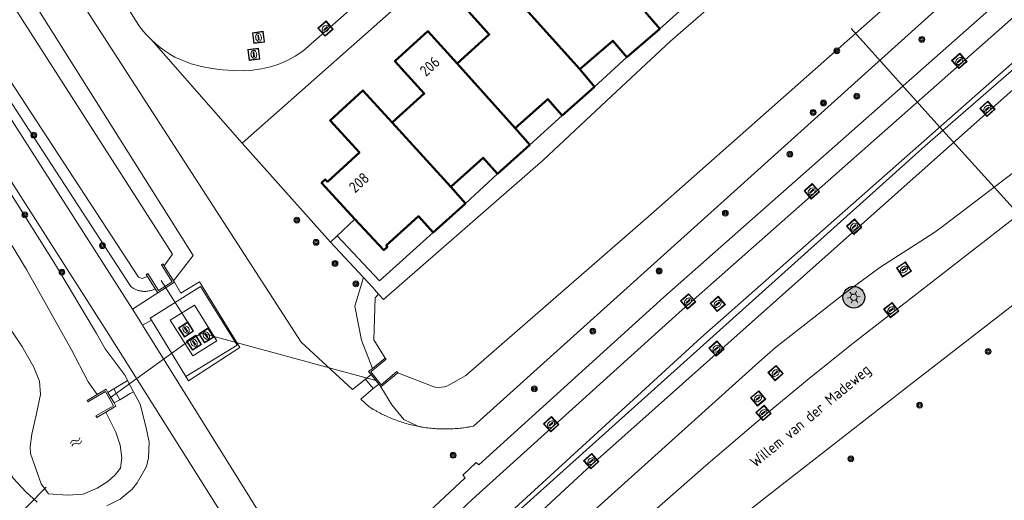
# Model space of a CAD drawing. Header units: metres. Extents: x 94279 to 96109, y 461866 to 463040.
# Tile 52 of 175: x 95136 to 95227, y 462168 to 462212. Entities that reach past the tile are written whole.
import ezdxf
from ezdxf.enums import TextEntityAlignment as Align

# ---------------------------------------------------------------- set-up
doc = ezdxf.new("R2010")
doc.units = ezdxf.units.M
doc.layers.get('0').update_dxf_attribs({"linetype": 'CONTINUOUS'})
for name, color, linetype, lineweight in [('B-WE-OV-LICHTMAST', 252, 'CONTINUOUS', 25), ('B_BEBOUWINGSGRENS_0', 132, 'CONTINUOUS', 50), ('B_TUSSENMUUR_0', 132, 'CONTINUOUS', 50), ('G_GRENS_ALGEMEEN_0', 251, 'CONTINUOUS', 13), ('K_DUIKER_LIJN_-1', 251, 'CONTINUOUS', 13), ('K_KUNSTWERKGRENS_0', 251, 'CONTINUOUS', 13), ('K_KUNSTWERKGRENS_1', 251, 'CONTINUOUS', 13), ('K_STEIGER_1', 251, 'CONTINUOUS', 13), ('Q_BOOM_0', 251, 'CONTINUOUS', 13), ('Q_DAMWAND_0', 251, 'CONTINUOUS', 13), ('Q_INSPECTIE_OF_RIOOLPUT_0', 251, 'CONTINUOUS', 13), ('Q_KOLK_0', 251, 'CONTINUOUS', 13), ('Q_LICHTMAST_0', 251, 'CONTINUOUS', 13), ('S_GBKN_SYMBOOL_WATER_0', 251, 'CONTINUOUS', 13), ('T_CULTUURGRENS_0', 251, 'CONTINUOUS', 13), ('T_HEK_0', 251, 'CONTINUOUS', 13), ('T_HEK_LIJN_0', 251, 'CONTINUOUS', 13), ('T_WALBESCHERMING_0', 251, 'CONTINUOUS', 13), ('T_WALBESCHERMING_1', 251, 'CONTINUOUS', 13), ('V_WEGGRENS_0', 251, 'CONTINUOUS', 13), ('W_KADEMUUR_30CM_0', 251, 'CONTINUOUS', 13), ('W_WATERGRENS_0', 251, 'CONTINUOUS', 13), ('Z_GBKN_HUISNUMMER_0', 251, 'CONTINUOUS', 13), ('Z_STRAATNAAM_0', 251, 'CONTINUOUS', 13)]:
    doc.layers.add(name, color=color, linetype=linetype, lineweight=lineweight)
doc.styles.get("Standard").update_dxf_attribs({"font": 'isocp.shx'})

# ---------------------------------------------------------------- blocks, each defined once
blk = doc.blocks.new('Q_INSPECTIE_OF_RIOOLPUT')
blk.add_lwpolyline([(-0.5, 0.5), (0.5, 0.5), (0.5, -0.5), (-0.5, -0.5)], close=True)
for points in [[(-0.442, 0.464), (0.438, 0.464, -0.414214), (0.459, 0.442), (0.459, -0.437, -0.414214), (0.438, -0.459), (-0.442, -0.459, -0.414214), (-0.463, -0.437), (-0.463, 0.442), (-0.463, 0.444), (-0.463, 0.446), (-0.463, 0.448), (-0.462, 0.45), (-0.461, 0.451), (-0.46, 0.453), (-0.459, 0.455), (-0.458, 0.456), (-0.457, 0.457), (-0.456, 0.459), (-0.454, 0.46), (-0.453, 0.461), (-0.451, 0.462), (-0.449, 0.462), (-0.447, 0.463), (-0.446, 0.463), (-0.444, 0.464), (-0.442, 0.464)], [(-0.345, 0.105, 0.380426), (-0.276, -0.18)], [(-0.008, 0.266, 0.240218), (-0.345, 0.105)], [(-0.194, 0.045, 0.853344), (-0.194, -0.032)], [(0.331, 0.111, 0.240191), (-0.008, 0.266)], [(0.185, -0.032, 0.849746), (0.185, 0.045)], [(0.267, -0.176, 0.380426), (0.331, 0.111)], [(-0.276, -0.18, 0.148452), (0.012, -0.257)], [(0.012, -0.257, 0.131742), (0.267, -0.176)]]:
    blk.add_lwpolyline(points, format="xyb")
for points in [[(-0.194, 0.045), (0.185, 0.045)], [(0.185, -0.032), (-0.194, -0.032)]]:
    blk.add_lwpolyline(points)
blk = doc.blocks.new('Q_KOLK')
blk.add_lwpolyline([(-0.5, 0.5), (0.5, 0.5), (0.5, -0.5), (-0.5, -0.5)], close=True)
for points in [[(-0.442, 0.464), (0.438, 0.464, -0.414214), (0.459, 0.442), (0.459, -0.437, -0.414214), (0.438, -0.459), (-0.442, -0.459, -0.414214), (-0.463, -0.437), (-0.463, 0.442, -0.414214), (-0.442, 0.464)], [(-0.345, 0.105, 0.380426), (-0.276, -0.18)], [(-0.008, 0.266, 0.240218), (-0.345, 0.105)], [(-0.194, 0.045, 0.853344), (-0.194, -0.032)], [(0.331, 0.111, 0.240191), (-0.008, 0.266)], [(0.185, -0.032, 0.849746), (0.185, 0.045)], [(0.267, -0.176, 0.380426), (0.331, 0.111)], [(-0.276, -0.18, 0.148452), (0.012, -0.257)], [(0.012, -0.257, 0.131742), (0.267, -0.176)]]:
    blk.add_lwpolyline(points, format="xyb")
for points in [[(-0.194, 0.045), (0.185, 0.045)], [(0.185, -0.032), (-0.194, -0.032)]]:
    blk.add_lwpolyline(points)
blk = doc.blocks.new('Q_LICHTMAST')
for points in [[(-0.26, 0.15), (-0.52, 0.3)], [(0, 0.3), (0, 0.6)], [(0.26, 0.15), (0.52, 0.3)], [(-0.26, -0.15), (-0.52, -0.3)], [(0, -0.3), (0, -0.6)], [(0.26, -0.15), (0.52, -0.3)]]:
    blk.add_lwpolyline(points)
blk.add_circle((0, 0), 0.3)
blk = doc.blocks.new('WATERSYMBOOL')
for points in [[(-0.5, 0.15), (-0.438, 0.212), (-0.312, 0.275), (-0.188, 0.275), (-0.062, 0.212), (0, 0.15), (0.062, 0.087), (0.188, 0.025), (0.312, 0.025), (0.438, 0.087), (0.5, 0.15)], [(-0.5, -0.15), (-0.438, -0.087), (-0.312, -0.025), (-0.188, -0.025), (-0.062, -0.087), (0, -0.15), (0.062, -0.212), (0.188, -0.275), (0.312, -0.275), (0.438, -0.212), (0.5, -0.15)]]:
    blk.add_lwpolyline(points)
blk = doc.blocks.new('Q_BOOM')
for radius in [0.27, 0.18, 0.09]:
    blk.add_circle((0, 0), radius)
blk = doc.blocks.new('LM')
at = {"linetype": 'ByBlock'}
h = blk.add_hatch(color=256, dxfattribs=at)
h.dxf.hatch_style = 1
edge = h.paths.add_edge_path()
edge.add_arc((0, 0), 1, 0, 360)
blk.add_circle((0, 0), 1, dxfattribs=at)

msp = doc.modelspace()

# ---------------------------------------------------------------- linework, layer by layer
at = {"layer": 'B_BEBOUWINGSGRENS_0'}
for p, q in [((95194.95, 462211.638), (95193.602, 462213.189)), ((95191.929, 462209.018), (95194.95, 462211.638)), ((95188.957, 462206.311), (95187.597, 462207.908)), ((95185.984, 462203.671), (95188.957, 462206.311)), ((95183.009, 462200.969), (95181.665, 462202.511)), ((95180.046, 462198.296), (95183.009, 462200.969)), ((95177.086, 462195.581), (95175.736, 462197.102)), ((95174.126, 462192.913), (95177.086, 462195.581))]:
    msp.add_line(p, q, dxfattribs=at)
for points in [[(95182.303, 462213.82), (95179.643, 462216.808), (95176.591, 462214.089), (95179.282, 462211.099), (95176.326, 462208.451)], [(95176.326, 462208.451), (95173.633, 462211.408), (95170.614, 462208.659), (95173.308, 462205.695), (95170.341, 462203.017)], [(95187.597, 462207.908), (95190.619, 462210.529), (95191.929, 462209.018)], [(95170.341, 462203.017), (95167.669, 462205.967), (95164.652, 462203.209), (95167.352, 462200.257), (95164.413, 462197.57), (95164.202, 462197.793), (95163.866, 462197.461), (95166.938, 462194.144)], [(95181.665, 462202.511), (95184.656, 462205.166), (95185.984, 462203.671)], [(95175.736, 462197.102), (95178.706, 462199.781), (95180.046, 462198.296)], [(95166.938, 462194.144), (95169.581, 462191.291), (95169.912, 462191.598), (95169.816, 462191.721), (95172.787, 462194.399), (95174.126, 462192.913)]]:
    msp.add_lwpolyline(points, dxfattribs=at)
at = {"layer": 'B_TUSSENMUUR_0'}
for p, q in [((95187.597, 462207.908), (95182.303, 462213.82)), ((95176.326, 462208.451), (95181.665, 462202.511)), ((95175.736, 462197.102), (95170.341, 462203.017))]:
    msp.add_line(p, q, dxfattribs=at)
at = {"layer": 'G_GRENS_ALGEMEEN_0'}
for p, q in [((95164.691, 462192.022), (95156.576, 462201.131)), ((95165.305, 462192.602), (95166.938, 462194.144)), ((95149.398, 462189.84), (95150.273, 462188.457)), ((95148.583, 462187.733), (95147.885, 462188.858)), ((95148.815, 462187.36), (95150.346, 462188.342)), ((95150.346, 462188.342), (95150.273, 462188.457)), ((95146.485, 462185.871), (95148.815, 462187.36)), ((95148.583, 462187.733), (95148.815, 462187.36)), ((95148.224, 462184.853), (95147.426, 462184.377)), ((95168.551, 462180.414), (95169.726, 462181.355)), ((95167.908, 462179.426), (95168.416, 462179.84)), ((95168.416, 462179.84), (95169.122, 462178.976)), ((95170.864, 462179.998), (95169.32, 462178.733)), ((95144.781, 462178.545), (95145.792, 462179.157)), ((95145.792, 462179.157), (95146.028, 462179.3)), ((95146.028, 462179.3), (95146.584, 462178.271)), ((95168.62, 462178.579), (95167.908, 462179.426)), ((95169.122, 462178.976), (95168.62, 462178.579)), ((95169.122, 462178.976), (95169.32, 462178.733)), ((95144.233, 462178.204), (95144.781, 462178.545)), ((95144.794, 462177.237), (95144.233, 462178.204)), ((95144.781, 462178.545), (95145.32, 462177.525)), ((95145.32, 462177.525), (95144.794, 462177.237))]:
    msp.add_line(p, q, dxfattribs=at)
for points in [[(95150.346, 462188.342), (95150.949, 462187.321), (95152.642, 462188.38), (95156.368, 462182.326), (95151.64, 462179.278), (95151.404, 462179.666)], [(95168.551, 462180.414), (95168.186, 462180.121), (95168.416, 462179.84)], [(95143.239, 462178.018), (95144.061, 462178.501), (95144.233, 462178.204)], [(95146.584, 462178.271), (95146.29, 462178.098), (95145.32, 462177.525)], [(95144.794, 462177.237), (95144.967, 462176.938), (95144.057, 462176.407)]]:
    msp.add_lwpolyline(points, dxfattribs=at)
at = {"layer": 'K_DUIKER_LIJN_-1'}
for p, q in [((95212.537, 462211.648), (95220.967, 462202.295)), ((95220.967, 462202.295), (95238.275, 462183.079)), ((95149.127, 462188.481), (95151.747, 462184.366)), ((95138.574, 462169.49), (95131.925, 462162.806))]:
    msp.add_line(p, q, dxfattribs=at)
msp.add_lwpolyline([(95168.844, 462179.315), (95152.853, 462183.656), (95151.757, 462183.025), (95144.355, 462177.664)], dxfattribs=at)
at = {"layer": 'K_KUNSTWERKGRENS_0'}
msp.add_line((95152.18, 462186.235), (95149.961, 462184.838), dxfattribs=at)
msp.add_lwpolyline([(95149.961, 462184.838), (95152.044, 462181.567), (95154.23, 462182.936), (95152.18, 462186.235)], dxfattribs=at)
at = {"layer": 'K_KUNSTWERKGRENS_1'}
for p, q in [((95165.305, 462192.602), (95164.691, 462192.022)), ((95164.691, 462192.022), (95167.712, 462188.757))]:
    msp.add_line(p, q, dxfattribs=at)
msp.add_lwpolyline([(95169.104, 462187.254), (95168.532, 462187.871), (95167.712, 462188.757)], dxfattribs=at)
at = {"layer": 'K_STEIGER_1'}
msp.add_lwpolyline([(95169.104, 462187.254), (95169.571, 462186.749), (95178.214, 462194.31), (95184.228, 462199.571), (95190.059, 462205.017), (95195.935, 462210.505), (95201.951, 462215.752), (95207.976, 462221.004), (95214.081, 462226.178), (95220.165, 462231.333), (95226.303, 462236.53), (95232.351, 462241.65), (95238.597, 462246.697), (95244.82, 462251.731)], dxfattribs=at)
at = {"layer": 'Q_DAMWAND_0'}
msp.add_lwpolyline([(95170.864, 462179.998), (95170.791, 462180.12), (95169.33, 462178.919), (95168.381, 462180.114), (95169.812, 462181.259), (95169.726, 462181.355)], dxfattribs=at)
at = {"layer": 'T_CULTUURGRENS_0'}
for p, q in [((95167.908, 462179.426), (95166.712, 462178.477)), ((95168.62, 462178.579), (95167.471, 462177.596)), ((95169.32, 462178.733), (95170.328, 462177.065))]:
    msp.add_line(p, q, dxfattribs=at)
for points in [[(95177.84, 462175.109), (95227.903, 462220.234), (95229.51, 462221.683), (95246.713, 462236.337), (95263.877, 462250), (95272.636, 462257.159), (95274.422, 462259.023), (95280.507, 462266.607), (95284.807, 462271.694), (95287.774, 462274.294), (95292.74, 462278.004)], [(95166.712, 462178.477), (95161.989, 462182.823), (95127.933, 462235.535), (95118.587, 462250), (95101.695, 462276.145)], [(95146.028, 462179.3), (95145.819, 462179.763), (95143.994, 462182.223), (95143.198, 462183.635), (95139.428, 462189.921), (95131.515, 462202.462), (95120.839, 462219.132), (95119.849, 462220.619), (95108.896, 462237.057), (95097.842, 462253.971), (95089.409, 462267.288)], [(95081.065, 462261.454), (95091.226, 462245.675), (95109.335, 462218.206), (95114.994, 462209.731), (95121.945, 462199.027), (95127.311, 462189.907), (95129.012, 462186.74), (95130.39, 462183.66), (95131.475, 462180.317), (95134.717, 462171.613), (95135.536, 462170.326), (95136.68, 462169.07), (95137.719, 462168.112)], [(95150.273, 462188.457), (95152.082, 462190.802), (95127.381, 462229.979), (95114.757, 462250)], [(95112.379, 462240.197), (95146.348, 462187.937), (95146.407, 462187.892), (95146.468, 462187.849), (95146.53, 462187.808), (95146.593, 462187.77), (95146.658, 462187.734), (95146.724, 462187.7), (95146.791, 462187.669), (95146.86, 462187.64), (95146.929, 462187.614), (95146.999, 462187.59), (95147.071, 462187.569), (95147.142, 462187.55), (95147.215, 462187.534), (95147.288, 462187.521), (95147.361, 462187.51), (95147.435, 462187.502), (95147.509, 462187.497), (95147.583, 462187.494), (95147.657, 462187.494), (95147.732, 462187.496), (95147.806, 462187.502), (95147.861, 462187.508), (95147.916, 462187.515), (95148.026, 462187.534), (95148.098, 462187.55), (95148.17, 462187.568), (95148.241, 462187.589), (95148.312, 462187.613), (95148.381, 462187.639), (95148.449, 462187.668), (95148.517, 462187.699), (95148.583, 462187.733)], [(95167.712, 462188.757), (95166.933, 462186.132), (95167.525, 462183.024), (95168.551, 462180.414)], [(95144.143, 462167.787), (95145.358, 462168.406), (95146.468, 462169.322), (95146.933, 462169.904), (95147.784, 462171.391), (95147.972, 462172.193), (95148.024, 462173.643), (95147.754, 462174.963), (95147.196, 462177.127), (95146.584, 462178.271)], [(95167.471, 462177.596), (95168.234, 462176.888), (95168.298, 462176.848), (95168.362, 462176.807), (95168.426, 462176.768), (95168.491, 462176.728), (95168.621, 462176.651), (95168.752, 462176.575), (95168.818, 462176.537), (95168.883, 462176.5), (95168.95, 462176.463), (95169.016, 462176.427), (95169.149, 462176.356), (95169.284, 462176.286), (95169.351, 462176.251), (95169.419, 462176.217), (95169.486, 462176.184), (95169.554, 462176.151), (95169.623, 462176.118), (95169.691, 462176.085), (95169.76, 462176.053), (95169.828, 462176.022), (95169.966, 462175.96), (95170.105, 462175.899), (95170.175, 462175.87), (95170.244, 462175.84), (95170.314, 462175.812), (95170.385, 462175.783), (95170.525, 462175.728), (95170.667, 462175.674), (95170.809, 462175.622), (95170.951, 462175.571), (95171.095, 462175.522), (95171.238, 462175.475), (95171.383, 462175.429), (95171.527, 462175.385), (95171.673, 462175.343), (95171.818, 462175.303), (95171.965, 462175.264), (95172.111, 462175.227), (95172.259, 462175.191), (95172.406, 462175.157), (95172.554, 462175.125), (95172.702, 462175.095)], [(95170.328, 462177.065), (95171.435, 462175.716), (95172.702, 462175.095)], [(95172.702, 462175.095), (95172.783, 462175.079), (95172.864, 462175.064), (95172.941, 462175.05), (95173.018, 462175.036), (95173.095, 462175.023), (95173.172, 462175.011), (95173.327, 462174.987), (95173.482, 462174.965), (95173.637, 462174.945), (95173.792, 462174.926), (95173.948, 462174.91), (95174.104, 462174.895), (95174.26, 462174.883), (95174.416, 462174.872), (95174.572, 462174.863), (95174.728, 462174.856), (95174.885, 462174.851), (95175.041, 462174.848), (95175.119, 462174.847), (95175.198, 462174.846), (95175.276, 462174.846), (95175.354, 462174.847), (95175.432, 462174.848), (95175.511, 462174.849), (95175.589, 462174.851), (95175.667, 462174.853), (95175.823, 462174.859), (95175.98, 462174.867), (95176.136, 462174.877), (95176.292, 462174.889), (95176.448, 462174.903), (95176.603, 462174.918), (95176.681, 462174.927), (95176.759, 462174.935), (95176.837, 462174.945), (95176.914, 462174.955), (95177.069, 462174.976), (95177.224, 462174.999), (95177.301, 462175.011), (95177.378, 462175.023), (95177.456, 462175.037), (95177.533, 462175.05), (95177.687, 462175.079), (95177.84, 462175.109)]]:
    msp.add_lwpolyline(points, dxfattribs=at)
at = {"layer": 'T_HEK_0'}
msp.add_line((95151.404, 462179.666), (95148.224, 462184.853), dxfattribs=at)
at = {"layer": 'T_HEK_LIJN_0'}
for points in [[(95278.306, 462250), (95264.928, 462239.552), (95247.942, 462225.76), (95220.967, 462202.295)], [(95220.967, 462202.295), (95219.338, 462200.878), (95182.185, 462167.495)], [(95151.404, 462179.666), (95156.099, 462182.552), (95152.741, 462187.942), (95148.113, 462185.035), (95148.224, 462184.853)]]:
    msp.add_lwpolyline(points, dxfattribs=at)
at = {"layer": 'T_WALBESCHERMING_0'}
msp.add_line((95138.763, 462168.884), (95138.115, 462169.801), dxfattribs=at)
msp.add_lwpolyline([(95149.398, 462189.84), (95149.285, 462190.018), (95149.157, 462189.941), (95150.138, 462188.381), (95148.883, 462187.59), (95147.901, 462189.144), (95147.762, 462189.056), (95147.885, 462188.858)], dxfattribs=at)
at = {"layer": 'T_WALBESCHERMING_1'}
for p, q in [((95197.931, 462214.312), (95194.95, 462211.638)), ((95191.929, 462209.018), (95188.957, 462206.311)), ((95185.984, 462203.671), (95183.009, 462200.969)), ((95180.046, 462198.296), (95177.086, 462195.581)), ((95169.203, 462188.475), (95165.305, 462192.602)), ((95174.126, 462192.913), (95169.203, 462188.475))]:
    msp.add_line(p, q, dxfattribs=at)
at = {"layer": 'V_WEGGRENS_0'}
msp.add_line((95156.576, 462201.131), (95148.237, 462210.613), dxfattribs=at)
for points in [[(95155.744, 462165.392), (95144.317, 462183.54), (95114.199, 462230.762), (95101.451, 462250), (95088.876, 462269.389), (95068.661, 462301.623), (95061.941, 462312.228), (95061.769, 462312.192)], [(95254.253, 462283.477), (95231.319, 462265.527), (95212.603, 462250), (95200.07, 462239.603), (95156.576, 462201.131)], [(95164.399, 462158.516), (95177.054, 462170.343), (95176.839, 462170.586), (95178.08, 462171.779), (95178.324, 462171.542), (95195.317, 462186.957), (95236.413, 462223.306), (95250.938, 462235.486), (95269.254, 462250), (95272.69, 462252.723), (95273.595, 462253.401), (95274.457, 462254.134), (95275.271, 462254.919), (95276.035, 462255.753), (95276.745, 462256.633), (95279.999, 462260.662), (95283.442, 462264.86), (95284.835, 462266.451), (95286.892, 462268.639), (95288.828, 462270.546), (95290.6, 462272.152), (95292.835, 462273.943), (95295.232, 462275.616), (95294.568, 462276.28)], [(95293.99, 462272.377), (95291.663, 462270.468), (95288.043, 462267.008), (95286.651, 462265.541), (95284.046, 462262.507), (95281.517, 462259.366), (95279.325, 462256.67), (95277.451, 462254.368), (95276.925, 462253.758), (95276.366, 462253.179), (95275.776, 462252.631), (95275.156, 462252.118), (95274.509, 462251.639), (95272.442, 462250), (95251.786, 462233.619), (95237.188, 462221.357), (95196.735, 462185.561), (95177.697, 462168.376), (95174.787, 462165.596), (95167.723, 462158.947)], [(95092.653, 462270.482), (95092.09, 462270.076), (95105.077, 462250), (95107.713, 462245.924), (95116.969, 462232.056), (95146.485, 462185.871)], [(95169.834, 462156.704), (95175.818, 462162.166), (95181.582, 462167.534), (95198.741, 462183.251), (95238.946, 462218.725), (95254.586, 462231.88), (95273.618, 462247.07), (95274.393, 462247.615), (95275.153, 462248.181), (95275.897, 462248.768), (95276.625, 462249.374), (95277.336, 462250), (95278.116, 462250.728), (95278.872, 462251.479), (95279.605, 462252.254), (95280.314, 462253.051), (95280.998, 462253.869), (95283.618, 462256.915), (95291.525, 462266.185)], [(95295.375, 462262.206), (95293.069, 462260.032), (95290.049, 462257.383), (95273.868, 462244.807), (95268.346, 462240.477), (95261.674, 462235.159), (95249.648, 462225.428), (95236.62, 462214.225), (95188.656, 462171.547), (95182.091, 462165.446)], [(95184.244, 462163.113), (95186.184, 462164.903), (95204.047, 462181.001), (95205.589, 462182.333), (95211.922, 462187.291), (95215.156, 462189.679), (95220.209, 462192.951), (95221.042, 462193.54), (95228.216, 462199.012), (95233.68, 462203.412), (95245.865, 462213.894), (95255.04, 462221.703), (95265.844, 462230.741), (95272.031, 462235.83), (95278.348, 462240.823), (95299.305, 462257.052)], [(95213.404, 462253.924), (95208.68, 462250), (95198.152, 462241.252), (95162.148, 462209.562), (95161.451, 462209.108), (95160.717, 462208.717), (95159.952, 462208.39), (95159.161, 462208.131), (95158.351, 462207.942), (95157.528, 462207.824)], [(95307.037, 462247.989), (95292.723, 462236.914), (95217.575, 462178.631), (95204.922, 462168.768), (95198.639, 462163.804), (95191.72, 462158.035), (95186.411, 462153.448), (95180.427, 462148.113), (95174.561, 462142.645), (95168.794, 462137.091), (95157.381, 462125.864), (95152.439, 462120.889), (95149.656, 462117.987), (95148.018, 462116.189)], [(95148.237, 462210.613), (95147.988, 462210.861), (95147.747, 462211.117), (95147.515, 462211.381), (95147.292, 462211.653), (95147.078, 462211.932), (95142.803, 462218.74)], [(95248.93, 462210.861), (95212.565, 462182.606), (95208.663, 462179.483), (95204.821, 462176.294), (95199.176, 462171.478), (95193.9, 462166.875), (95188.345, 462161.944), (95183.174, 462157.202), (95176.34, 462150.717), (95172.768, 462147.188), (95170.096, 462144.553), (95166.11, 462140.506), (95158.258, 462132.178), (95145.618, 462118.375)], [(95157.528, 462207.824), (95156.716, 462207.778), (95155.735, 462207.785), (95154.757, 462207.853), (95153.784, 462207.98), (95152.822, 462208.167), (95151.872, 462208.412), (95150.38, 462209.037), (95149.92, 462209.307), (95149.475, 462209.601), (95149.045, 462209.917), (95148.632, 462210.255), (95148.237, 462210.613)], [(95146.485, 462185.871), (95146.919, 462185.191), (95147.426, 462184.377)], [(95147.426, 462184.377), (95162.791, 462159.689), (95164.399, 462158.516)]]:
    msp.add_lwpolyline(points, dxfattribs=at)
at = {"layer": 'W_KADEMUUR_30CM_0'}
msp.add_lwpolyline([(95142.385, 462177.334), (95143.998, 462178.284), (95144.743, 462176.989), (95143.139, 462176.06)], dxfattribs=at)
at = {"layer": 'W_WATERGRENS_0'}
msp.add_line((95142.407, 462179.184), (95143.239, 462178.018), dxfattribs=at)
for points in [[(95058.895, 462310.398), (95059.228, 462309.862), (95063.735, 462302.919), (95065.726, 462299.529), (95075.168, 462285.063), (95085.132, 462269.156), (95105.49, 462237.049), (95114.988, 462223.808), (95117.885, 462219.322), (95123.741, 462210.256), (95132.319, 462196.775), (95136.753, 462189.5), (95140.864, 462182.17), (95142.407, 462179.184)], [(95283.196, 462274.313), (95277.247, 462267.415), (95271.388, 462260.273), (95264.845, 462254.586), (95258.549, 462250), (95254.443, 462247.01), (95253.039, 462245.657), (95236.329, 462231.399), (95225.788, 462222.58), (95212.939, 462211.207), (95194.132, 462194.562), (95177.114, 462179.775), (95175.44, 462178.82), (95175.166, 462178.732), (95174.883, 462178.683), (95174.595, 462178.674), (95174.309, 462178.705), (95174.03, 462178.776), (95170.864, 462179.998)], [(95097.559, 462273.306), (95112.331, 462250), (95116.66, 462243.17), (95125.772, 462228.965), (95150.181, 462190.914), (95149.398, 462189.84)], [(95147.885, 462188.858), (95147.389, 462188.684), (95147.031, 462188.795), (95113.111, 462240.771), (95107.221, 462250), (95105.747, 462252.31), (95093.896, 462271.018)], [(95137.656, 462176.124), (95138.03, 462178.03), (95137.962, 462179.227), (95137.442, 462180.543), (95136.338, 462182.45), (95129.638, 462192.437), (95124.23, 462201.271), (95109.659, 462224.35), (95100.819, 462238.601)], [(95169.726, 462181.355), (95168.669, 462183.056), (95168.787, 462186.896), (95169.104, 462187.254)], [(95143.239, 462178.018), (95142.315, 462177.475), (95142.385, 462177.334)], [(95138.115, 462169.801), (95137.122, 462172.58), (95137.081, 462173.194), (95137.238, 462174.37), (95137.656, 462176.124)], [(95144.057, 462176.407), (95144.953, 462174.565), (95145.372, 462173.348), (95145.515, 462172.201), (95145.38, 462171.249), (95144.915, 462170.618), (95144.225, 462170.007), (95143.235, 462169.418), (95141.97, 462168.848), (95140.53, 462168.756), (95138.763, 462168.884)], [(95143.139, 462176.06), (95143.219, 462175.917), (95144.057, 462176.407)]]:
    msp.add_lwpolyline(points, dxfattribs=at)

# ---------------------------------------------------------------- block references
at = {"layer": 'B-WE-OV-LICHTMAST'}
msp.add_blockref('LM', (95212.774, 462186.954), dxfattribs=at)
at = {"layer": 'Q_BOOM_0'}
for p, rotation in [((95219.032, 462210.659), 42.03036969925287), ((95211.208, 462209.605), 41.51020382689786), ((95209.984, 462204.814), 42.03036969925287), ((95213.049, 462205.438), 42.03036969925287), ((95209.034, 462203.948), 42.03036969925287), ((95137.422, 462201.847), 123.0238675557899), ((95206.904, 462200.105), 42.03036969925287), ((95136.597, 462194.53), 122.2507132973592), ((95161.601, 462194.043), 131.6971141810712), ((95200.967, 462194.69), 42.03036969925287), ((95143.731, 462191.695), 123.0238675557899), ((95163.359, 462192.002), 131.6971141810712), ((95165.101, 462190.066), 132.7770990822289), ((95194.884, 462189.371), 42.03036969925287), ((95140.01, 462189.267), 120.9530320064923), ((95167.023, 462188.189), 73.4711173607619), ((95188.784, 462183.842), 42.03036969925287), ((95225.122, 462181.968), 37.7963040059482), ((95183.416, 462178.537), 42.03036969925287), ((95218.822, 462177.042), 37.7963040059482), ((95175.951, 462172.429), 43.87023788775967), ((95212.506, 462172.103), 37.93637710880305)]:
    msp.add_blockref('Q_BOOM', p, dxfattribs=dict(at, rotation=rotation))
at = {"layer": 'Q_INSPECTIE_OF_RIOOLPUT_0'}
for p, rotation in [((95158.077, 462210.845), 97.33618621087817), ((95157.646, 462209.288), 97.33618621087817), ((95200.267, 462186.34), 41.42286434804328), ((95151.415, 462183.991), 122.4893231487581), ((95152.148, 462182.777), 122.4893231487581), ((95153.277, 462183.441), 121.8568354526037), ((95205.592, 462179.989), 40.82088774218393)]:
    msp.add_blockref('Q_INSPECTIE_OF_RIOOLPUT', p, dxfattribs=dict(at, rotation=rotation))
at = {"layer": 'Q_KOLK_0'}
for p, rotation in [((95164.237, 462211.647), 41.35358829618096), ((95222.471, 462208.678), 41.5049324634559), ((95225.047, 462204.279), 41.66244290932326), ((95208.913, 462196.692), 41.5049324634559), ((95212.804, 462193.445), 41.66244290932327), ((95217.388, 462189.509), 32.92451496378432), ((95197.549, 462186.575), 41.5049324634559), ((95216.219, 462185.778), 37.84661238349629), ((95200.161, 462182.232), 41.66244290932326), ((95203.976, 462177.658), 39.69390933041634), ((95204.473, 462176.32), 40.46896626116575), ((95184.96, 462175.281), 42.0715673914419), ((95188.653, 462171.887), 41.66244290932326)]:
    msp.add_blockref('Q_KOLK', p, dxfattribs=dict(at, rotation=rotation))
at = {"layer": 'Q_LICHTMAST_0', "rotation": 36.44232513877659}
msp.add_blockref('Q_LICHTMAST', (95212.774, 462186.954), dxfattribs=at)
at = {"layer": 'S_GBKN_SYMBOOL_WATER_0', "rotation": 30.31591666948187}
msp.add_blockref('WATERSYMBOOL', (95141.298, 462173.637), dxfattribs=at)

# ---------------------------------------------------------------- texts
at = {"layer": 'Z_GBKN_HUISNUMMER_0'}
for s, rotation, p in [('206', 42.3, (95173.807, 462208.185)), ('208', 42.5, (95167.305, 462197.503))]:
    msp.add_text(s, height=1, rotation=rotation, dxfattribs=at).set_placement(p, align=Align.MIDDLE)
at = {"layer": 'Z_STRAATNAAM_0', "linetype": 'Continuous'}
msp.add_text('Willem van der Madeweg', height=1, rotation=39.67892, dxfattribs=at).set_placement((95208.866, 462175.954), align=Align.MIDDLE)

doc.saveas('drawing.dxf')
